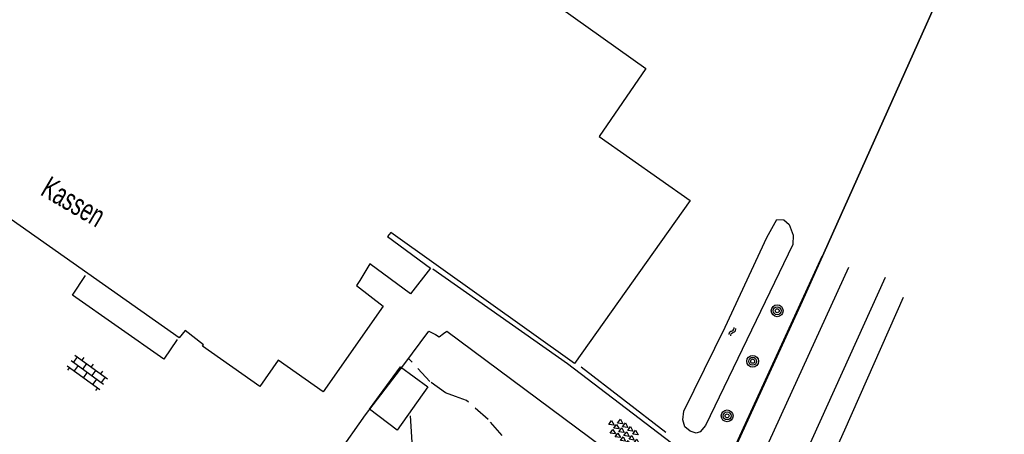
# Model space of a CAD drawing. Header units: metres. Extents: x 119757 to 244046, y 404148 to 811635.
# Tile 55 of 60: x 121983 to 122096, y 404877 to 404925. Entities that reach past the tile are written whole.
import ezdxf

# ---------------------------------------------------------------- set-up
doc = ezdxf.new("R2010")
doc.units = ezdxf.units.M
doc.linetypes.add('Houtwal', pattern=[3, 2, -1])
doc.layers.get('0').update_dxf_attribs({"linetype": 'CONTINUOUS'})
for name, color, linetype in [('4403', 7, 'CONTINUOUS'), ('4601', 172, 'CONTINUOUS'), ('B-AF-HAAG-GD', 74, 'CONTINUOUS'), ('B-AF-HEKW-GD', 47, 'Hekwerk'), ('B-AF-HOUT-GD', 74, 'Houtwal'), ('B-BP-BOOM-GD', 74, 'CONTINUOUS'), ('B-GB-BOUW-GD', 242, 'CONTINUOUS'), ('B-GR-GEMT2006-GS', 6, 'CONTINUOUS'), ('B-TE-OND-GD', 8, 'CONTINUOUS'), ('B-TR-SLOO-GD', 142, 'CONTINUOUS'), ('B-VH-OVRG-GD', 13, 'CONTINUOUS'), ('B-VH-WEGN-GD', 13, 'CONTINUOUS'), ('L-AR-BLOCKS-GD', 8, 'CONTINUOUS'), ('L-AR-SYMB-GD', 8, 'CONTINUOUS')]:
    doc.layers.add(name, color=color, linetype=linetype)
doc.linetypes.add('Hekwerk', pattern='A,4,-1,[1,dgnlstyle.shx,S=0.004,R=0,X=0,Y=0],-1', length=6)

# ---------------------------------------------------------------- blocks, each defined once
blk = doc.blocks.new('OV4', base_point=(119758.533414, 404407.573336))
at = {"layer": '4403'}
for points in [[(119758.533414, 404407.635836, 0), (119758.970914, 404407.635836, 0)], [(119758.564664, 404407.635836, 0), (119758.564664, 404407.573336, 0)], [(119758.627164, 404407.667086, 0), (119758.627164, 404407.635836, 0)], [(119758.689664, 404407.635836, 0), (119758.689664, 404407.573336, 0)], [(119758.752164, 404407.667086, 0), (119758.752164, 404407.635836, 0)], [(119758.814664, 404407.635836, 0), (119758.814664, 404407.573336, 0)], [(119758.877164, 404407.667086, 0), (119758.877164, 404407.635836, 0)], [(119758.939664, 404407.635836, 0), (119758.939664, 404407.573336, 0)], [(119758.533414, 404407.573336, 0), (119758.970914, 404407.573336, 0)], [(119758.533414, 404407.510836, 0), (119758.970914, 404407.510836, 0)], [(119758.564664, 404407.510836, 0), (119758.564664, 404407.479586, 0)], [(119758.627164, 404407.573336, 0), (119758.627164, 404407.510836, 0)], [(119758.752164, 404407.573336, 0), (119758.752164, 404407.510836, 0)], [(119758.877164, 404407.573336, 0), (119758.877164, 404407.510836, 0)], [(119758.939664, 404407.510836, 0), (119758.939664, 404407.479586, 0)]]:
    blk.add_polyline3d(points, dxfattribs=at)
blk = doc.blocks.new('4408')
at = {"flags": 128}
for points in [[(-2.16, 0.02), (-1.62, 0.28), (-1.62, -0.26)], [(-1.44, 0.73), (-0.9, 0.99), (-0.9, 0.46)], [(-1.43, 0.02), (-0.9, 0.27), (-0.91, -0.26)], [(-0.72, 0.72), (-0.19, 0.99), (-0.19, 0.46)], [(-0.72, 0.02), (-0.18, 0.28), (-0.18, -0.25)], [(-0.01, 0.72), (0.53, 0.99), (0.53, 0.47)], [(-0.01, 0.01), (0.53, 0.28), (0.53, -0.26)], [(0.7, 0.72), (1.24, 0.99), (1.24, 0.46)], [(0.7, 0.01), (1.23, 0.28), (1.24, -0.25)], [(1.42, 0.01), (1.95, 0.27), (1.96, -0.26)], [(-1.44, -0.71), (-0.9, -0.43), (-0.91, -0.98)], [(-0.72, -0.7), (-0.19, -0.43), (-0.18, -0.97)], [(-0.01, -0.7), (0.53, -0.43), (0.53, -0.97)], [(0.7, -0.7), (1.24, -0.43), (1.24, -0.96)]]:
    blk.add_lwpolyline(points, close=True, dxfattribs=at)
blk = doc.blocks.new('2901')
for radius in [0.27, 0.18, 0.09]:
    blk.add_circle((0, 0), radius)
blk = doc.blocks.new('WATER', base_point=(119758.78532, 404407.573336))
at = {"layer": '4601'}
for points in [[(119758.28532, 404407.723336, 0), (119758.34782, 404407.785836, 0), (119758.47282, 404407.848336, 0), (119758.59782, 404407.848336, 0), (119758.72282, 404407.785836, 0), (119758.78532, 404407.723336, 0), (119758.84782, 404407.660836, 0), (119758.97282, 404407.598336, 0), (119759.09782, 404407.598336, 0), (119759.22282, 404407.660836, 0), (119759.28532, 404407.723336, 0)], [(119758.28532, 404407.423336, 0), (119758.34782, 404407.485836, 0), (119758.47282, 404407.548336, 0), (119758.59782, 404407.548336, 0), (119758.72282, 404407.485836, 0), (119758.78532, 404407.423336, 0), (119758.84782, 404407.360836, 0), (119758.97282, 404407.298336, 0), (119759.09782, 404407.298336, 0), (119759.22282, 404407.360836, 0), (119759.28532, 404407.423336, 0)]]:
    blk.add_polyline3d(points, dxfattribs=at)

msp = doc.modelspace()

# ---------------------------------------------------------------- linework, layer by layer
at = {"layer": 'B-AF-HAAG-GD'}
msp.add_lwpolyline([(122001.36, 404887.99), (121999.83, 404885.75), (121989.42, 404893.07), (121990.89, 404895.3)], dxfattribs=at)
at = {"layer": 'B-AF-HEKW-GD'}
msp.add_lwpolyline([(122057.1, 404877.38), (122047.44, 404884.81)], dxfattribs=at)
at = {"layer": 'B-AF-HOUT-GD'}
msp.add_lwpolyline([(122038.46, 404877.03), (122036.85, 404878.84), (122034.37, 404881.02), (122033.12, 404881.47), (122031.96, 404881.89), (122030.19, 404883.19), (122027.77, 404885.83)], dxfattribs=at)
at = {"layer": 'B-GB-BOUW-GD'}
msp.add_lwpolyline([(122033.37, 404934.27), (122054.84, 404918.95), (122049.52, 404911.18), (122059.88, 404903.88), (122046.69, 404885.26), (122025.73, 404900.23), (122025.37, 404899.75), (122030.25, 404896.12), (122027.99, 404893.2), (122023.34, 404896.63), (122022.21, 404894.73), (122021.84, 404894.16), (122024.87, 404891.81), (122018.02, 404882.02), (122012.89, 404885.63), (122010.78, 404882.6), (122004.25, 404887.22), (122004.38, 404887.39), (122002.26, 404889.02), (122001.58, 404888.16), (121980.7, 404902.88)], dxfattribs=at)
msp.add_lwpolyline([(122023.32, 404880.01), (122026.85, 404884.85), (122029.98, 404882.58), (122026.45, 404877.64)], close=True, dxfattribs=at)
at = {"layer": 'B-GR-GEMT2006-GS'}
for points in [[(122012.96, 404768.32), (122041.17, 404823.48), (122072.68, 404892.32), (122130.1, 405020.64), (122158.57, 405088.48), (122178.64, 405120.79), (122218.79, 405179.2), (122258.69, 405231.04)], [(122258.69, 405231.04), (122218.79, 405179.2), (122178.64, 405120.79), (122158.57, 405088.48), (122130.1, 405020.64), (122072.68, 404892.32), (122041.17, 404823.48), (122012.96, 404768.32)], [(122258.69, 405231.04), (122218.79, 405179.2), (122178.64, 405120.79), (122158.57, 405088.48), (122130.1, 405020.64), (122072.68, 404892.32), (122041.17, 404823.48), (122012.96, 404768.32)]]:
    msp.add_lwpolyline(points, dxfattribs=at)
at = {"layer": 'B-TR-SLOO-GD'}
msp.add_lwpolyline([(122068.62, 404899.63), (122069.77, 404901.7), (122070.57, 404901.66), (122071.18, 404901.12), (122071.65, 404899.92), (122071.6, 404898.85), (122061.66, 404878.16), (122061.03, 404877.45), (122060.59, 404877.29), (122059.9, 404877.5), (122059.28, 404878.01), (122059.06, 404878.82), (122059.18, 404879.8), (122063.88, 404889.38)], close=True, dxfattribs=at)
msp.add_lwpolyline([(122082.15, 404895.09), (122071.42, 404871.34), (122061.79, 404849.57), (122058.15, 404841.46), (122058.62, 404841.04), (122059.15, 404840.67), (122059.96, 404840.36), (122060.69, 404840.71), (122065.91, 404851.83), (122077.55, 404877.66), (122084.24, 404892.84)], dxfattribs=at)
at = {"layer": 'B-VH-OVRG-GD'}
for points in [[(122065.09, 404875.91), (122063.32, 404875.94), (122060.42, 404875.78), (122059.62, 404875.74), (122058.97, 404875.74), (122058.45, 404875.88), (122057.77, 404876.15), (122045.88, 404885.19), (122030.54, 404896.03)], [(121984.79, 404872.42), (121986.16, 404873.94), (122003.61, 404861.49), (122003.08, 404860.17), (122007.62, 404857.09), (122016.55, 404870.4), (122022.84, 404879.37), (122027.23, 404885.09), (122030.06, 404888.94), (122030.82, 404888.57), (122031.27, 404888.3), (122031.74, 404888.66), (122032.15, 404888.93), (122055.86, 404871.26), (122056.95, 404870.45), (122058.34, 404869.09), (122059.55, 404867.64), (122060.39, 404865.77)], [(122027.94, 404879.28), (122028.19, 404875.64), (122028.37, 404874.94), (122032.99, 404871.86), (122032.49, 404870.88)]]:
    msp.add_lwpolyline(points, dxfattribs=at)
at = {"layer": 'B-VH-WEGN-GD'}
for points in [[(122050.23, 404844.41), (122051.96, 404847.92), (122056.83, 404858.1), (122059.01, 404862.8), (122065.38, 404876.55), (122074.95, 404897.52)], [(122077.96, 404896.22), (122065.64, 404869.22), (122056.01, 404846.75), (122054.06, 404842.57), (122054.98, 404842.19), (122053.82, 404839.88), (122050.7, 404833.35)]]:
    msp.add_lwpolyline(points, dxfattribs=at)

# ---------------------------------------------------------------- block references
at = {"layer": 'B-BP-BOOM-GD', "xscale": 2.5, "yscale": 2.5, "zscale": 2.5}
for p in [(122069.82, 404891.27), (122067.02, 404885.5), (122064.11, 404879.26)]:
    msp.add_blockref('2901', p, dxfattribs=at)
at = {"layer": 'L-AR-BLOCKS-GD', "yscale": 0.8, "rotation": 55.77537299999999}
msp.add_blockref('WATER', (122064.72, 404888.89), dxfattribs=at)
at = {"layer": 'L-AR-BLOCKS-GD', "rotation": 143.849999}
msp.add_blockref('4408', (122052.36, 404877.36), dxfattribs=at)
at = {"layer": 'L-AR-SYMB-GD', "xscale": 10.5, "yscale": 12, "zscale": 10.5, "rotation": 323.89741}
msp.add_blockref('OV4', (121989.26, 404885.6), dxfattribs=at)

# ---------------------------------------------------------------- texts
at = {"layer": 'B-TE-OND-GD', "width": 0.68}
msp.add_text('Kassen', height=2.5, rotation=329.6209, dxfattribs=at).set_placement((121985.64, 404904.58))

doc.saveas('drawing.dxf')
